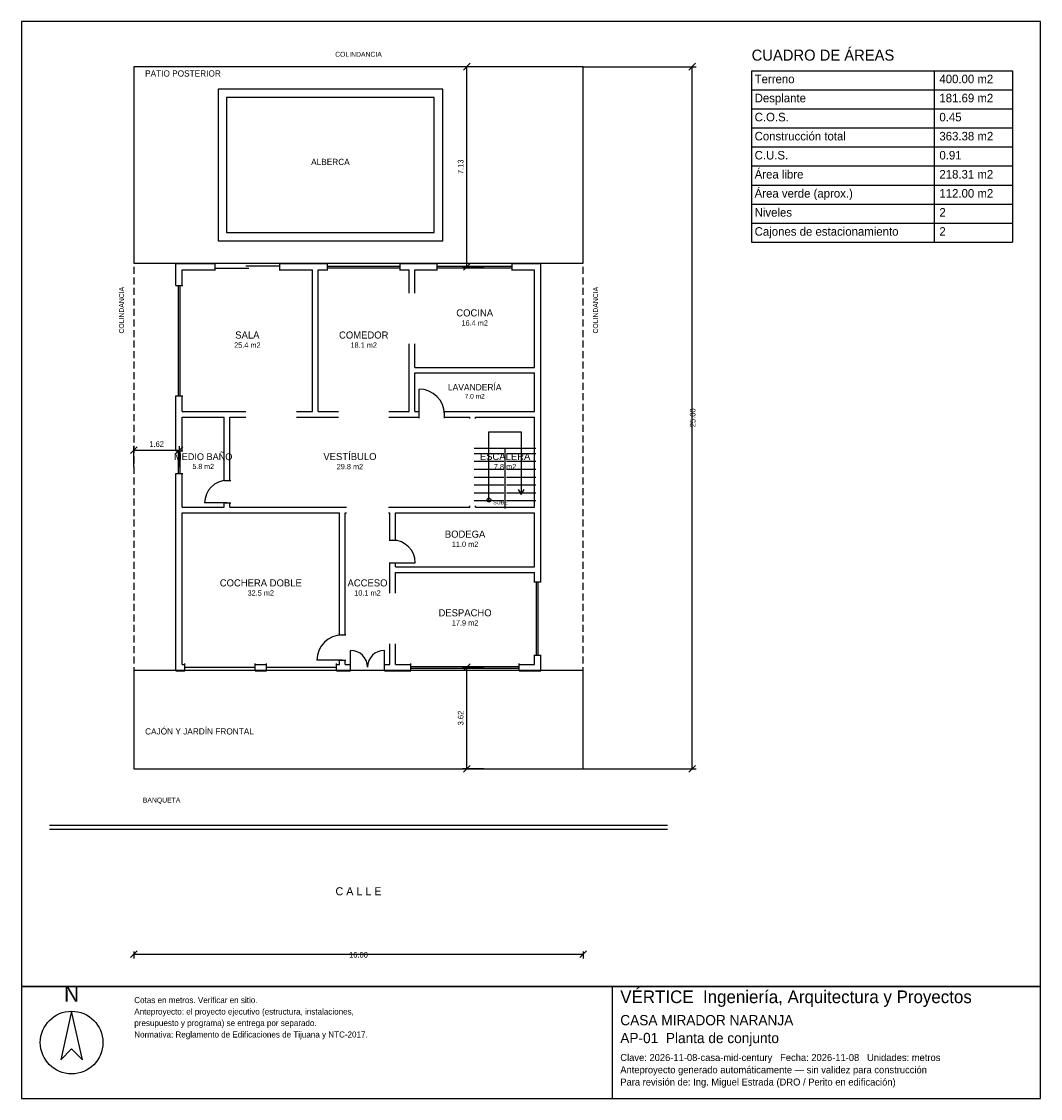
# Model space of a CAD drawing. Header units: metres. Extents: x -4 to 32.3, y -11.7 to 26.6.
import ezdxf
from ezdxf.enums import TextEntityAlignment as Align

# ---------------------------------------------------------------- set-up
doc = ezdxf.new("R2010")
doc.units = ezdxf.units.M
doc.header["$LTSCALE"] = 0.5
doc.linetypes.add('DASHED', pattern=[0.75, 0.5, -0.25])
for name, color, linetype in [('A-AREA', 252, 'CONTINUOUS'), ('A-ESCALERA', 6, 'CONTINUOUS'), ('A-EXTERIOR', 82, 'CONTINUOUS'), ('A-LIMITE', 1, 'DASHED'), ('A-MUROS', 7, 'CONTINUOUS'), ('A-PUERTAS', 2, 'CONTINUOUS'), ('A-TEXTO', 3, 'CONTINUOUS'), ('A-VANOS', 4, 'CONTINUOUS'), ('COTAS', 8, 'CONTINUOUS'), ('LAMINA', 9, 'CONTINUOUS')]:
    doc.layers.add(name, color=color, linetype=linetype)
doc.styles.get("Standard").update_dxf_attribs({"font": 'txt', "width": 0.9})

msp = doc.modelspace()

# ---------------------------------------------------------------- linework, layer by layer
at = {"layer": 'A-ESCALERA'}
for p, q in [((12.12, 11.42), (14.32, 11.42)), ((12.12, 11.23), (13.17, 11.23)), ((13.22, 9.27), (13.22, 11.42)), ((13.27, 11.23), (14.32, 11.23)), ((12.12, 10.95), (13.17, 10.95)), ((13.27, 10.95), (14.32, 10.95)), ((12.12, 10.67), (13.17, 10.67)), ((12.12, 10.39), (13.17, 10.39)), ((13.27, 10.67), (14.32, 10.67)), ((13.27, 10.39), (14.32, 10.39)), ((12.12, 10.11), (13.17, 10.11)), ((13.27, 10.11), (14.32, 10.11)), ((12.12, 9.83), (13.17, 9.83)), ((13.27, 9.83), (14.32, 9.83)), ((12.12, 9.55), (13.17, 9.55)), ((13.27, 9.55), (14.32, 9.55))]:
    msp.add_line(p, q, dxfattribs=at)
for points in [[(12.645, 9.57), (12.645, 11.995), (13.795, 11.995), (13.795, 9.77)], [(13.687, 9.95), (13.795, 9.77), (13.903, 9.95)]]:
    msp.add_lwpolyline(points, dxfattribs=at)
msp.add_circle((12.645, 9.57), 0.07, dxfattribs=at)
at = {"layer": 'A-EXTERIOR'}
for p, q in [((-3, -2), (19, -2)), ((-3, -2.15), (19, -2.15))]:
    msp.add_line(p, q, dxfattribs=at)
for points in [[(0, 18), (16, 18), (16, 25), (0, 25)], [(3, 18.8), (11, 18.8), (11, 24.2), (3, 24.2)], [(3.3, 19.1), (10.7, 19.1), (10.7, 23.9), (3.3, 23.9)], [(0, 0), (16, 0), (16, 3.5), (0, 3.5)]]:
    msp.add_lwpolyline(points, close=True, dxfattribs=at)
at = {"layer": 'A-LIMITE'}
msp.add_lwpolyline([(0, 0), (16, 0), (16, 25), (0, 25)], close=True, dxfattribs=at)
at = {"layer": 'A-MUROS'}
for p, q in [((1.495, 17.995), (2.893, 17.995)), ((1.495, 17.214), (1.495, 17.995)), ((1.72, 17.77), (2.893, 17.77)), ((1.72, 17.214), (1.72, 17.77)), ((2.893, 17.74), (2.893, 18)), ((5.193, 17.74), (5.193, 18)), ((5.193, 17.995), (6.895, 17.995)), ((5.193, 17.77), (6.365, 17.77)), ((6.365, 12.72), (6.365, 17.77)), ((6.565, 17.77), (6.895, 17.77)), ((6.565, 12.72), (6.565, 17.77)), ((6.895, 17.74), (6.895, 18)), ((9.478, 17.74), (9.478, 18)), ((9.478, 17.995), (10.799, 17.995)), ((9.478, 17.77), (9.808, 17.77)), ((9.808, 16.932), (9.808, 17.77)), ((10.007, 17.77), (10.799, 17.77)), ((10.007, 16.932), (10.007, 17.77)), ((10.799, 17.74), (10.799, 18)), ((13.477, 17.74), (13.477, 18)), ((13.477, 17.995), (14.495, 17.995)), ((13.477, 17.77), (14.269, 17.77)), ((14.269, 14.295), (14.269, 17.77)), ((14.495, 6.658), (14.495, 17.995)), ((1.49, 17.214), (1.75, 17.214)), ((9.808, 12.72), (9.808, 15.132)), ((10.007, 14.295), (10.007, 15.132)), ((10.007, 14.295), (14.269, 14.295)), ((10.007, 14.095), (14.269, 14.095)), ((10.007, 12.72), (10.007, 14.095)), ((14.269, 12.72), (14.269, 14.095)), ((1.49, 13.276), (1.75, 13.276)), ((1.495, 11.32), (1.495, 13.276)), ((1.72, 12.72), (1.72, 13.276)), ((1.72, 12.72), (3.993, 12.72)), ((5.793, 12.72), (6.365, 12.72)), ((6.565, 12.72), (7.286, 12.72)), ((9.086, 12.72), (9.808, 12.72)), ((10.007, 12.72), (10.157, 12.72)), ((10.157, 12.49), (10.157, 12.75)), ((11.057, 12.49), (11.057, 12.75)), ((11.057, 12.72), (14.269, 12.72)), ((1.72, 12.52), (3.22, 12.52)), ((1.72, 11.32), (1.72, 12.52)), ((3.22, 10.27), (3.22, 12.52)), ((3.42, 12.52), (3.993, 12.52)), ((3.42, 10.27), (3.42, 12.52)), ((5.793, 12.52), (7.286, 12.52)), ((9.086, 12.52), (10.157, 12.52)), ((11.057, 12.52), (11.97, 12.52)), ((11.97, 12.47), (11.97, 12.52)), ((12.17, 12.52), (14.27, 12.52)), ((12.17, 12.47), (12.17, 12.52)), ((14.27, 9.32), (14.27, 12.52)), ((1.49, 11.32), (1.75, 11.32)), ((1.49, 10.52), (1.75, 10.52)), ((1.495, 3.495), (1.495, 10.52)), ((1.72, 9.32), (1.72, 10.52)), ((3.19, 10.27), (3.45, 10.27)), ((1.72, 9.32), (3.22, 9.32)), ((3.19, 9.47), (3.45, 9.47)), ((3.22, 9.32), (3.22, 9.47)), ((3.42, 9.32), (3.42, 9.47)), ((3.42, 9.32), (7.57, 9.32)), ((9.07, 9.32), (11.97, 9.32)), ((11.97, 9.32), (11.97, 9.37)), ((12.17, 9.32), (12.17, 9.37)), ((12.17, 9.32), (14.27, 9.32)), ((1.72, 9.12), (7.32, 9.12)), ((1.72, 3.72), (1.72, 9.12)), ((7.32, 4.77), (7.32, 9.12)), ((7.52, 9.12), (7.57, 9.12)), ((7.52, 4.77), (7.52, 9.12)), ((9.07, 9.12), (9.12, 9.12)), ((9.12, 8.142), (9.12, 9.12)), ((9.32, 9.12), (14.27, 9.12)), ((9.32, 8.142), (9.32, 9.12)), ((14.27, 7.192), (14.27, 9.12)), ((9.09, 8.142), (9.35, 8.142)), ((9.09, 7.342), (9.35, 7.342)), ((9.12, 6.256), (9.12, 7.342)), ((9.32, 7.192), (9.32, 7.342)), ((9.32, 7.192), (14.27, 7.192)), ((9.32, 6.992), (14.27, 6.992)), ((9.32, 6.256), (9.32, 6.992)), ((14.27, 6.658), (14.27, 6.992)), ((14.24, 6.658), (14.5, 6.658)), ((7.29, 4.77), (7.55, 4.77)), ((9.12, 3.72), (9.12, 4.456)), ((9.32, 3.72), (9.32, 4.456)), ((7.29, 3.87), (7.55, 3.87)), ((7.32, 3.72), (7.32, 3.87)), ((7.52, 3.72), (7.52, 3.87)), ((14.24, 4.054), (14.5, 4.054)), ((14.27, 3.72), (14.27, 4.054)), ((14.495, 3.495), (14.495, 4.054)), ((1.495, 3.495), (1.82, 3.495)), ((1.72, 3.72), (1.82, 3.72)), ((1.82, 3.49), (1.82, 3.75)), ((4.32, 3.49), (4.32, 3.75)), ((4.32, 3.72), (4.72, 3.72)), ((4.32, 3.495), (4.72, 3.495)), ((4.72, 3.49), (4.72, 3.75)), ((7.22, 3.49), (7.22, 3.75)), ((7.22, 3.72), (7.32, 3.72)), ((7.22, 3.495), (7.72, 3.495)), ((7.52, 3.72), (7.72, 3.72)), ((7.72, 3.49), (7.72, 3.75)), ((8.92, 3.49), (8.92, 3.75)), ((8.92, 3.72), (9.12, 3.72)), ((8.92, 3.495), (9.864, 3.495)), ((9.32, 3.72), (9.864, 3.72)), ((9.864, 3.49), (9.864, 3.75)), ((13.726, 3.49), (13.726, 3.75)), ((13.726, 3.72), (14.27, 3.72)), ((13.726, 3.495), (14.495, 3.495))]:
    msp.add_line(p, q, dxfattribs=at)
at = {"layer": 'A-PUERTAS'}
for p, q in [((10.157, 12.62), (10.157, 13.52)), ((3.32, 9.47), (2.52, 9.47)), ((9.22, 7.342), (10.02, 7.342)), ((7.72, 3.62), (7.72, 4.22)), ((8.92, 3.62), (8.92, 4.22)), ((7.42, 3.87), (6.52, 3.87))]:
    msp.add_line(p, q, dxfattribs=at)
for centre, radius, start, end in [((10.157, 12.62), 0.9, 0, 90), ((3.32, 9.47), 0.8, 90, 180), ((9.22, 7.342), 0.8, 0, 90), ((7.42, 3.87), 0.9, 90, 180), ((7.72, 3.62), 0.6, 0, 90), ((8.92, 3.62), 0.6, 90, 180)]:
    msp.add_arc(centre, radius, start, end, dxfattribs=at)
at = {"layer": 'A-VANOS'}
for p, q in [((2.893, 17.83), (4.093, 17.83)), ((3.993, 17.91), (5.193, 17.91)), ((6.895, 17.9), (9.478, 17.9)), ((6.895, 17.84), (9.478, 17.84)), ((10.799, 17.9), (13.477, 17.9)), ((10.799, 17.84), (13.477, 17.84)), ((1.59, 13.276), (1.59, 17.214)), ((1.65, 13.276), (1.65, 17.214)), ((1.59, 10.52), (1.59, 11.32)), ((1.65, 10.52), (1.65, 11.32)), ((14.34, 4.054), (14.34, 6.658)), ((14.4, 4.054), (14.4, 6.658)), ((1.82, 3.62), (4.32, 3.62)), ((4.72, 3.62), (7.22, 3.62)), ((9.864, 3.65), (13.726, 3.65)), ((9.864, 3.59), (13.726, 3.59))]:
    msp.add_line(p, q, dxfattribs=at)
at = {"layer": 'COTAS'}
for p, q in [((12.4575, 25), (11.7075, 25)), ((11.7375, 24.88), (11.9775, 25.12)), ((11.8575, 17.87), (11.8575, 25)), ((16, 25), (20.03, 25)), ((19.76, 24.88), (20, 25.12)), ((19.88, 0), (19.88, 25)), ((22, 24.8571), (31.2857, 24.8571)), ((22, 24.8571), (22, 18.75)), ((28.5, 24.8571), (28.5, 18.75)), ((31.2857, 24.8571), (31.2857, 18.75)), ((22, 24.1786), (31.2857, 24.1786)), ((22, 23.5), (31.2857, 23.5)), ((22, 22.8214), (31.2857, 22.8214)), ((22, 22.1429), (31.2857, 22.1429)), ((22, 21.4643), (31.2857, 21.4643)), ((22, 20.7857), (31.2857, 20.7857)), ((22, 20.1071), (31.2857, 20.1071)), ((22, 19.4286), (31.2857, 19.4286)), ((22, 18.75), (31.2857, 18.75)), ((12.4575, 17.87), (11.7075, 17.87)), ((11.7375, 17.75), (11.9775, 17.99)), ((-0.12, 11.225), (0.12, 11.465)), ((0, 10.745), (0, 11.495)), ((0, 11.345), (1.62, 11.345)), ((1.5, 11.225), (1.74, 11.465)), ((1.62, 10.745), (1.62, 11.495)), ((12.4575, 3.62), (11.7075, 3.62)), ((11.7375, 3.5), (11.9775, 3.74)), ((11.8575, 0), (11.8575, 3.62)), ((12.4575, 0), (11.7075, 0)), ((11.7375, -0.12), (11.9775, 0.12)), ((16, 0), (20.03, 0)), ((19.76, -0.12), (20, 0.12)), ((-0.12, -6.72), (0.12, -6.48)), ((0, -6.5), (0, -6.75)), ((15.88, -6.72), (16.12, -6.48)), ((16, -6.5), (16, -6.75)), ((0, -6.6), (16, -6.6))]:
    msp.add_line(p, q, dxfattribs=at)
at = {"layer": 'LAMINA'}
msp.add_line((17.0457, -11.7332), (17.0457, -7.75), dxfattribs=at)
for points in [[(-4, -7.75), (32.2857, -7.75), (32.2857, 26.6071), (-4, 26.6071)], [(-4, -11.7332), (32.2857, -11.7332), (32.2857, -7.75), (-4, -7.75)], [(-2.2155, -8.6263), (-2.6059, -10.355), (-2.2155, -9.9646), (-1.8252, -10.355)]]:
    msp.add_lwpolyline(points, close=True, dxfattribs=at)
msp.add_circle((-2.2155, -9.7416), 1.1153, dxfattribs=at)

# ---------------------------------------------------------------- texts
at = {"layer": 'A-AREA'}
for s, height, p in [('16.4 m2', 0.189, (12.138, 15.7805)), ('25.4 m2', 0.189, (4.0425, 14.993)), ('18.1 m2', 0.189, (8.1865, 14.993)), ('7.0 m2', 0.1688, (12.138, 13.1825)), ('5.8 m2', 0.1821, (2.47, 10.6771)), ('29.8 m2', 0.189, (7.695, 10.668)), ('7.8 m2', 0.189, (13.22, 10.668)), ('11.0 m2', 0.189, (11.795, 7.904)), ('32.5 m2', 0.189, (4.52, 6.168)), ('10.1 m2', 0.189, (8.32, 6.168)), ('17.9 m2', 0.189, (11.795, 5.104))]:
    msp.add_text(s, height=height, dxfattribs=at).set_placement(p, align=Align.CENTER)
at = {"layer": 'A-ESCALERA'}
msp.add_text('SUBE', height=0.14, dxfattribs=at).set_placement((12.795, 9.42))
at = {"layer": 'A-TEXTO'}
for s, height, p in [('CUADRO DE ÁREAS', 0.3929, (22, 25.2143)), ('PATIO POSTERIOR', 0.22, (0.4, 24.648)), ('Terreno', 0.3036, (22.1071, 24.4107)), ('400.00 m2', 0.3036, (28.6857, 24.4107)), ('Desplante', 0.3036, (22.1071, 23.7321)), ('181.69 m2', 0.3036, (28.6857, 23.7321)), ('C.O.S.', 0.3036, (22.1071, 23.0536)), ('0.45', 0.3036, (28.6857, 23.0536)), ('Construcción total', 0.3036, (22.1071, 22.375)), ('363.38 m2', 0.3036, (28.6857, 22.375)), ('C.U.S.', 0.3036, (22.1071, 21.6964)), ('0.91', 0.3036, (28.6857, 21.6964)), ('Área libre', 0.3036, (22.1071, 21.0179)), ('218.31 m2', 0.3036, (28.6857, 21.0179)), ('Área verde (aprox.)', 0.3036, (22.1071, 20.3393)), ('112.00 m2', 0.3036, (28.6857, 20.3393)), ('Niveles', 0.3036, (22.1071, 19.6607)), ('2', 0.3036, (28.6857, 19.6607)), ('Cajones de estacionamiento', 0.3036, (22.1071, 18.9821)), ('2', 0.3036, (28.6857, 18.9821)), ('CAJÓN Y JARDÍN FRONTAL', 0.22, (0.4, 1.225)), ('BANQUETA', 0.176, (0.32, -1.2))]:
    msp.add_text(s, height=height, dxfattribs=at).set_placement(p)
for s, height, p in [('COLINDANCIA', 0.176, (8, 25.352)), ('ALBERCA', 0.22, (7, 21.5)), ('COCINA', 0.252, (12.138, 16.1081)), ('SALA', 0.252, (4.0425, 15.3206)), ('COMEDOR', 0.252, (8.1865, 15.3206)), ('LAVANDERÍA', 0.225, (12.138, 13.475)), ('MEDIO BAÑO', 0.2429, (2.47, 10.9929)), ('VESTÍBULO', 0.252, (7.695, 10.9956)), ('ESCALERA', 0.252, (13.22, 10.9956)), ('BODEGA', 0.252, (11.795, 8.2316)), ('COCHERA DOBLE', 0.252, (4.52, 6.4956)), ('ACCESO', 0.252, (8.32, 6.4956)), ('DESPACHO', 0.252, (11.795, 5.4316)), ('C A L L E', 0.286, (8, -4.5))]:
    msp.add_text(s, height=height, dxfattribs=at).set_placement(p, align=Align.CENTER)
for p in [(-0.352, 15.5), (16.528, 15.5)]:
    msp.add_text('COLINDANCIA', height=0.176, rotation=90, dxfattribs=at).set_placement(p)
at = {"layer": 'COTAS'}
for s, p in [('7.13', (11.7375, 21.435)), ('25.00', (20, 12.5)), ('3.62', (11.7375, 1.81))]:
    msp.add_text(s, height=0.2, rotation=90, dxfattribs=at).set_placement(p, align=Align.CENTER)
for s, p in [('1.62', (0.81, 11.465)), ('16.00', (8, -6.72))]:
    msp.add_text(s, height=0.2, dxfattribs=at).set_placement(p, align=Align.CENTER)
at = {"layer": 'LAMINA'}
msp.add_text('N', height=0.5576, dxfattribs=at).set_placement((-2.2155, -8.2917), align=Align.CENTER)
for s, height, p in [('VÉRTICE  Ingeniería, Arquitectura y Proyectos', 0.4503, (17.3228, -8.3388)), ('Cotas en metros. Verificar en sitio.', 0.2147, (0.015, -8.3388)), ('Anteproyecto: el proyecto ejecutivo (estructura, instalaciones,', 0.2147, (0.015, -8.7468)), ('CASA MIRADOR NARANJA', 0.3637, (17.3228, -9.1268)), ('presupuesto y programa) se entrega por separado.', 0.2147, (0.015, -9.1549)), ('Normativa: Reglamento de Edificaciones de Tijuana y NTC-2017.', 0.2147, (0.015, -9.5629)), ('AP-01  Planta de conjunto', 0.3637, (17.3228, -9.7632)), ('Clave: 2026-11-08-casa-mid-century   Fecha: 2026-11-08   Unidades: metros', 0.2494, (17.3228, -10.3997)), ('Anteproyecto generado automáticamente — sin validez para construcción', 0.2494, (17.3228, -10.8361)), ('Para revisión de: Ing. Miguel Estrada (DRO / Perito en edificación)', 0.2494, (17.3228, -11.2725))]:
    msp.add_text(s, height=height, dxfattribs=at).set_placement(p)

doc.saveas('drawing.dxf')
